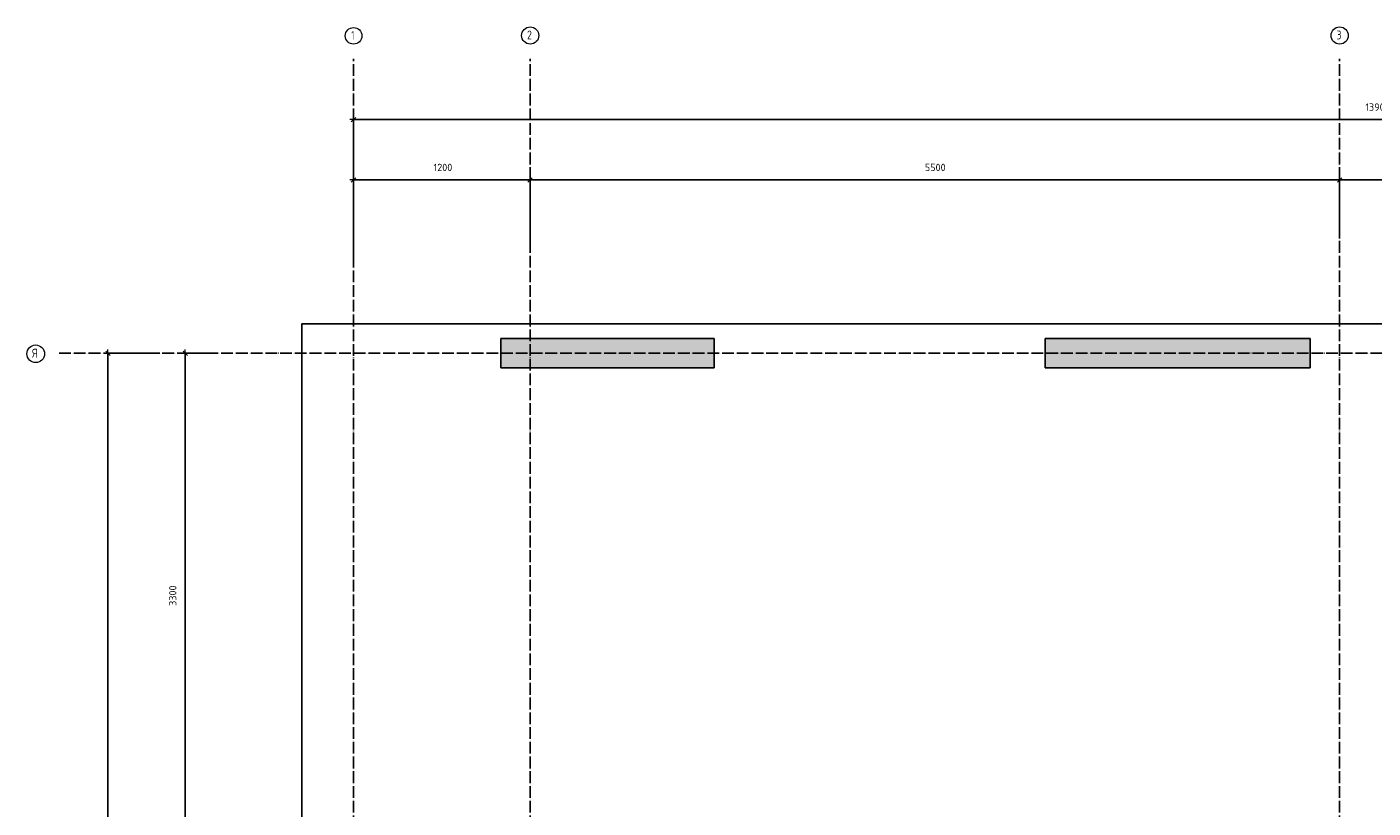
# Model space of a CAD drawing. Header units: millimetres. Extents: x -17997 to 37135, y 45383 to 72408.
# Tile 19 of 67: x -2219 to 6927, y 64689 to 69997. Entities that reach past the tile are written whole.
import ezdxf

# ---------------------------------------------------------------- set-up
doc = ezdxf.new("R2010")
doc.units = ezdxf.units.MM
doc.header["$PDMODE"] = 65
for name, pattern in [('______11', [100, 80, -10, 0, -10]), ('______3', [100, 80, -20]), ('______5', [220, 160, -20, 20, -20])]:
    doc.linetypes.add(name, pattern=pattern)
doc.layers.add('Standard', color=7, linetype='Continuous', lineweight=25)
doc.layers.add('Балка_ общее', color=7, linetype='______3', lineweight=13)
doc.layers.add('Осевая линия_ общее', color=7, linetype='______5', lineweight=13, true_color=0xa0a0a0)
doc.styles.add('ISOCPEUR', font='ISOCPEUR')
doc.dimstyles.new('DIMSTYLE_16', dxfattribs={"dimtxt": 50, "dimasz": 50, "dimexe": 0, "dimexo": 0, "dimgap": 25, "dimtad": 2, "dimdec": 0, "dimrnd": 5, "dimzin": 12, "dimdsep": 46, "dimtxsty": 'ISOCPEUR', "dimblk1": 'ALL_ML_STRICH', "dimblk2": 'ALL_ML_STRICH', "dimsah": 1, "dimcen": 0, "dimclrd": 7, "dimclre": 256, "dimclrt": 7, "dimadec": 0, "dimazin": 0, "dimtfac": 1, "dimtdec": 0, "dimtix": 1, "dimtmove": 2, "dimatfit": 3, "dimfxl": 0, "dimtzin": 0, "dimlwd": 0, "dimlwe": -3, "dimarcsym": 0})
doc.dimstyles.new('DIMSTYLE_17', dxfattribs={"dimtxt": 50, "dimasz": 50, "dimexe": 0, "dimexo": 0, "dimgap": 25, "dimtad": 2, "dimdec": 0, "dimrnd": 5, "dimzin": 12, "dimdsep": 46, "dimtxsty": 'ISOCPEUR', "dimblk1": 'ALL_ML_STRICH', "dimblk2": 'ALL_ML_STRICH', "dimsah": 1, "dimcen": 0, "dimclrd": 7, "dimclre": 256, "dimclrt": 7, "dimadec": 0, "dimazin": 0, "dimtfac": 1, "dimtdec": 0, "dimtix": 1, "dimtmove": 2, "dimatfit": 3, "dimfxl": 0, "dimtzin": 0, "dimlwd": 0, "dimlwe": -3, "dimarcsym": 0})

# ---------------------------------------------------------------- blocks, each defined once
blk = doc.blocks.new('ALL_ML_STRICH')
at = {"color": 0, "linetype": 'ByBlock', "lineweight": -2}
for p, q in [((-1, 0), (0.5, 0)), ((-0.3, -0.3), (0.3, 0.3)), ((0, -0.5), (0, 0.5))]:
    blk.add_line(p, q, dxfattribs=at)
blk = doc.blocks.new('*D150')
at = {"layer": 'DEFPOINTS', "color": 7, "linetype": 'Continuous', "lineweight": 13, "transparency": 33554687}
for p in [(0, 69367.3), (13900, 69205.9), (0, 69000)]:
    blk.add_point(p, dxfattribs=at)
at = {"layer": 'Балка_ общее', "color": 251, "linetype": 'Continuous', "lineweight": -2, "true_color": 0x656565, "transparency": 33554687}
for p, q in [((0, 69010), (0, 69367.3)), ((13900, 69195.9), (13900, 69367.3))]:
    blk.add_line(p, q, dxfattribs=at)
at = {"layer": 'Балка_ общее', "color": 7, "linetype": 'Continuous', "lineweight": -2, "transparency": 33554687}
blk.add_line((0, 69367.3), (13900, 69367.3), dxfattribs=at)
at = {"layer": 'Балка_ общее', "color": 7, "linetype": 'Continuous', "lineweight": 13, "transparency": 33554687, "xscale": 50, "yscale": 50, "zscale": 50, "rotation": 180}
blk.add_blockref('ALL_ML_STRICH', (0, 69367.3), dxfattribs=at)
at = {"layer": 'Балка_ общее', "color": 7, "linetype": 'Continuous', "lineweight": 13, "transparency": 33554687, "xscale": 50, "yscale": 50, "zscale": 50}
blk.add_blockref('ALL_ML_STRICH', (13900, 69367.3), dxfattribs=at)
at = {"layer": 'Балка_ общее', "color": 7, "linetype": 'Continuous', "lineweight": 13, "transparency": 33554687, "insert": (6957.5, 69452.3), "char_height": 50, "width": 250, "attachment_point": 5, "style": 'ISOCPEUR'}
blk.add_mtext('\\A1;{13900}', dxfattribs=at)
blk = doc.blocks.new('*D151')
at = {"layer": 'DEFPOINTS', "color": 7, "linetype": 'Continuous', "lineweight": 13, "transparency": 33554687}
for p in [(0, 68957.3), (1200, 68527.8), (0, 68360)]:
    blk.add_point(p, dxfattribs=at)
at = {"layer": 'Балка_ общее', "color": 251, "linetype": 'Continuous', "lineweight": -2, "true_color": 0x656565, "transparency": 33554687}
for p, q in [((0, 68370), (0, 68957.3)), ((1200, 68537.8), (1200, 68957.3))]:
    blk.add_line(p, q, dxfattribs=at)
at = {"layer": 'Балка_ общее', "color": 7, "linetype": 'Continuous', "lineweight": -2, "transparency": 33554687}
blk.add_line((0, 68957.3), (1200, 68957.3), dxfattribs=at)
at = {"layer": 'Балка_ общее', "color": 7, "linetype": 'Continuous', "lineweight": 13, "transparency": 33554687, "xscale": 50, "yscale": 50, "zscale": 50, "rotation": 180}
blk.add_blockref('ALL_ML_STRICH', (0, 68957.3), dxfattribs=at)
at = {"layer": 'Балка_ общее', "color": 7, "linetype": 'Continuous', "lineweight": 13, "transparency": 33554687, "xscale": 50, "yscale": 50, "zscale": 50}
blk.add_blockref('ALL_ML_STRICH', (1200, 68957.3), dxfattribs=at)
at = {"layer": 'Балка_ общее', "color": 7, "linetype": 'Continuous', "lineweight": 13, "transparency": 33554687, "insert": (607.5, 69042.3), "char_height": 50, "width": 200, "attachment_point": 5, "style": 'ISOCPEUR'}
blk.add_mtext('\\A1;{1200}', dxfattribs=at)
blk = doc.blocks.new('*D152')
at = {"layer": 'DEFPOINTS', "color": 7, "linetype": 'Continuous', "lineweight": 13, "transparency": 33554687}
for p in [(1200, 68957.3), (1200, 68527.8), (6700, 68569.4)]:
    blk.add_point(p, dxfattribs=at)
at = {"layer": 'Балка_ общее', "color": 251, "linetype": 'Continuous', "lineweight": -2, "true_color": 0x656565, "transparency": 33554687}
for p, q in [((1200, 68537.8), (1200, 68957.3)), ((6700, 68559.4), (6700, 68957.3))]:
    blk.add_line(p, q, dxfattribs=at)
at = {"layer": 'Балка_ общее', "color": 7, "linetype": 'Continuous', "lineweight": -2, "transparency": 33554687}
blk.add_line((1200, 68957.3), (6700, 68957.3), dxfattribs=at)
at = {"layer": 'Балка_ общее', "color": 7, "linetype": 'Continuous', "lineweight": 13, "transparency": 33554687, "xscale": 50, "yscale": 50, "zscale": 50, "rotation": 180}
blk.add_blockref('ALL_ML_STRICH', (1200, 68957.3), dxfattribs=at)
at = {"layer": 'Балка_ общее', "color": 7, "linetype": 'Continuous', "lineweight": 13, "transparency": 33554687, "xscale": 50, "yscale": 50, "zscale": 50}
blk.add_blockref('ALL_ML_STRICH', (6700, 68957.3), dxfattribs=at)
at = {"layer": 'Балка_ общее', "color": 7, "linetype": 'Continuous', "lineweight": 13, "transparency": 33554687, "insert": (3952.5, 69042.3), "char_height": 50, "width": 200, "attachment_point": 5, "style": 'ISOCPEUR'}
blk.add_mtext('\\A1;{5500}', dxfattribs=at)
blk = doc.blocks.new('*D153')
at = {"layer": 'DEFPOINTS', "color": 7, "linetype": 'Continuous', "lineweight": 13, "transparency": 33554687}
for p in [(6700, 68957.3), (6700, 68569.4), (8400, 68527.8)]:
    blk.add_point(p, dxfattribs=at)
at = {"layer": 'Балка_ общее', "color": 251, "linetype": 'Continuous', "lineweight": -2, "true_color": 0x656565, "transparency": 33554687}
for p, q in [((6700, 68559.4), (6700, 68957.3)), ((8400, 68537.8), (8400, 68957.3))]:
    blk.add_line(p, q, dxfattribs=at)
at = {"layer": 'Балка_ общее', "color": 7, "linetype": 'Continuous', "lineweight": -2, "transparency": 33554687}
blk.add_line((6700, 68957.3), (8400, 68957.3), dxfattribs=at)
at = {"layer": 'Балка_ общее', "color": 7, "linetype": 'Continuous', "lineweight": 13, "transparency": 33554687, "xscale": 50, "yscale": 50, "zscale": 50, "rotation": 180}
blk.add_blockref('ALL_ML_STRICH', (6700, 68957.3), dxfattribs=at)
at = {"layer": 'Балка_ общее', "color": 7, "linetype": 'Continuous', "lineweight": 13, "transparency": 33554687, "xscale": 50, "yscale": 50, "zscale": 50}
blk.add_blockref('ALL_ML_STRICH', (8400, 68957.3), dxfattribs=at)
at = {"layer": 'Балка_ общее', "color": 7, "linetype": 'Continuous', "lineweight": 13, "transparency": 33554687, "insert": (7557.5, 69042.3), "char_height": 50, "width": 200, "attachment_point": 5, "style": 'ISOCPEUR'}
blk.add_mtext('\\A1;{1700}', dxfattribs=at)
blk = doc.blocks.new('*D155')
at = {"layer": 'DEFPOINTS', "color": 7, "linetype": 'Continuous', "lineweight": 13, "transparency": 33554687}
for p in [(-1306.2, 67780), (-1920, 46740), (-1668.6, 46740)]:
    blk.add_point(p, dxfattribs=at)
at = {"layer": 'Балка_ общее', "color": 251, "linetype": 'Continuous', "lineweight": -2, "true_color": 0x656565, "transparency": 33554687}
for p, q in [((-1316.2, 67780), (-1668.6, 67780)), ((-1910, 46740), (-1668.6, 46740))]:
    blk.add_line(p, q, dxfattribs=at)
at = {"layer": 'Балка_ общее', "color": 7, "linetype": 'Continuous', "lineweight": -2, "transparency": 33554687}
blk.add_line((-1668.6, 46740), (-1668.6, 67780), dxfattribs=at)
at = {"layer": 'Балка_ общее', "color": 7, "linetype": 'Continuous', "lineweight": 13, "transparency": 33554687, "xscale": 50, "yscale": 50, "zscale": 50}
for p, rotation in [((-1668.6, 67780), 90), ((-1668.6, 46740), 270)]:
    blk.add_blockref('ALL_ML_STRICH', p, dxfattribs=dict(at, rotation=rotation))
at = {"layer": 'Балка_ общее', "color": 7, "linetype": 'Continuous', "lineweight": 13, "transparency": 33554687, "insert": (-1718.6, 57265), "char_height": 50, "width": 250, "attachment_point": 5, "rotation": 90, "style": 'ISOCPEUR'}
blk.add_mtext('\\A1;{21040}', dxfattribs=at)
blk = doc.blocks.new('*D161')
at = {"layer": 'DEFPOINTS', "color": 7, "linetype": 'Continuous', "lineweight": 13, "transparency": 33554687}
for p in [(-936.2, 67780), (-1143.1, 64480), (176.9, 64480)]:
    blk.add_point(p, dxfattribs=at)
at = {"layer": 'Балка_ общее', "color": 251, "linetype": 'Continuous', "lineweight": -2, "true_color": 0x656565, "transparency": 33554687}
for p, q in [((-946.2, 67780), (-1143.1, 67780)), ((166.9, 64480), (-1143.1, 64480))]:
    blk.add_line(p, q, dxfattribs=at)
at = {"layer": 'Балка_ общее', "color": 7, "linetype": 'Continuous', "lineweight": -2, "transparency": 33554687}
blk.add_line((-1143.1, 64480), (-1143.1, 67780), dxfattribs=at)
at = {"layer": 'Балка_ общее', "color": 7, "linetype": 'Continuous', "lineweight": 13, "transparency": 33554687, "xscale": 50, "yscale": 50, "zscale": 50}
for p, rotation in [((-1143.1, 67780), 90), ((-1143.1, 64480), 270)]:
    blk.add_blockref('ALL_ML_STRICH', p, dxfattribs=dict(at, rotation=rotation))
at = {"layer": 'Балка_ общее', "color": 7, "linetype": 'Continuous', "lineweight": 13, "transparency": 33554687, "insert": (-1228.1, 66132.5), "char_height": 50, "width": 200, "attachment_point": 5, "rotation": 90, "style": 'ISOCPEUR'}
blk.add_mtext('\\A1;{3300}', dxfattribs=at)
blk = doc.blocks.new('СЛОЖНЫЙ_ОБЪЕКТ_1')
at = {"layer": 'Осевая линия_ общее', "color": 253, "linetype": '______11', "lineweight": -3, "true_color": 0xa0a0a0, "transparency": 33554687}
for p, q in [((0, 45740), (0, 69780)), ((1200, 45740), (1200, 69780)), ((6700, 45740), (6700, 69780)), ((-2000, 67780), (14790, 67780))]:
    blk.add_line(p, q, dxfattribs=at)
at = {"layer": 'Осевая линия_ общее', "color": 7, "linetype": 'Continuous', "lineweight": 13, "transparency": 33554687}
for centre, radius in [((0.4, 69936.5), 56.4), ((1200.5, 69938.6), 58.5), ((6700.5, 69938.6), 58.5), ((-2159.2, 67776.1), 59.8)]:
    blk.add_circle(centre, radius, dxfattribs=at)
at = {"layer": 'Осевая линия_ общее', "color": 7, "linetype": 'Continuous', "lineweight": 13, "transparency": 33554687, "char_height": 60, "attachment_point": 7, "style": 'ISOCPEUR'}
for s, insert, width in [('\\W0.56;1', (-14.6, 69910.4), 46.667), ('\\W0.78;2', (1179.5, 69912.5), 65.281), ('\\W0.78;3', (6679.5, 69912.5), 65.281), ('\\W0.80;Я', (-2183.2, 67750), 71.967)]:
    blk.add_mtext(s, dxfattribs=dict(at, insert=insert, width=width))

msp = doc.modelspace()

# ---------------------------------------------------------------- hatches: boundary and pattern name
at = {"linetype": 'Continuous', "lineweight": 13, "transparency": 33554687}
for points in [[(1000, 67880), (1000, 67680), (2450, 67680), (2450, 67880)], [(4700, 67880), (4700, 67680), (6500, 67680), (6500, 67880)]]:
    msp.add_hatch(color=7, dxfattribs=at).paths.add_polyline_path(points)

# ---------------------------------------------------------------- linework, layer by layer
at = {"color": 7, "linetype": 'Continuous', "lineweight": 25, "transparency": 33554687}
for p, q in [((1000, 67680), (1000, 67880)), ((1000, 67880), (2450, 67880)), ((2450, 67880), (2450, 67680)), ((4700, 67680), (4700, 67880)), ((4700, 67880), (6500, 67880)), ((6500, 67880), (6500, 67680)), ((2450, 67680), (1000, 67680)), ((6500, 67680), (4700, 67680))]:
    msp.add_line(p, q, dxfattribs=at)
at = {"layer": 'Standard', "color": 7, "linetype": 'Continuous', "lineweight": 25, "transparency": 33554687}
msp.add_lwpolyline([(-350, 46540), (16020, 46540), (16020, 67980), (-350, 67980), (-350, 46540)], dxfattribs=at)

# ---------------------------------------------------------------- block references
at = {"layer": 'Осевая линия_ общее', "color": 253, "linetype": '______11', "lineweight": -3, "true_color": 0xa0a0a0, "transparency": 33554687}
msp.add_blockref('СЛОЖНЫЙ_ОБЪЕКТ_1', (0, 0), dxfattribs=at)

# ---------------------------------------------------------------- dimensions: what is measured, and where the dimension line sits
at = {"layer": 'Балка_ общее', "color": 7, "linetype": 'Continuous', "lineweight": 13, "transparency": 33554687}
for base, p1, p2, dimstyle, picture, middle in [((13900, 69367.3), (0, 69010), (13900, 69195.9), 'DIMSTYLE_16', '*D150', (6957.5, 69452.3)), ((1200, 68957.3), (0, 68370), (1200, 68537.8), 'DIMSTYLE_17', '*D151', (607.5, 69042.3)), ((6700, 68957.3), (1200, 68537.8), (6700, 68559.4), 'DIMSTYLE_17', '*D152', (3952.5, 69042.3)), ((8400, 68957.3), (6700, 68559.4), (8400, 68537.8), 'DIMSTYLE_17', '*D153', (7557.5, 69042.3))]:
    dim = msp.add_linear_dim(base=base, p1=p1, p2=p2, dimstyle=dimstyle, override={"dimpost": '<>', "dimclrd": 7, "dimclre": 251, "dimclrt": 7, "dimlwd": 0, "dimlwe": 65533}, dxfattribs=at)
    dim.commit()
    dim.dimension.update_dxf_attribs({"geometry": picture, "text_midpoint": middle, "dimtype": 160})
for base, p1, p2, picture, middle in [((-1668.6, 67780), (-1910, 46740), (-1316.2, 67780), '*D155', (-1718.6, 57265)), ((-1143.1, 67780), (166.9, 64480), (-946.2, 67780), '*D161', (-1228.1, 66132.5))]:
    dim = msp.add_linear_dim(base=base, p1=p1, p2=p2, angle=90, dimstyle='DIMSTYLE_17', override={"dimpost": '<>', "dimclrd": 7, "dimclre": 251, "dimclrt": 7, "dimlwd": 0, "dimlwe": 65533}, dxfattribs=at)
    dim.commit()
    dim.dimension.update_dxf_attribs({"geometry": picture, "text_midpoint": middle, "dimtype": 160})

doc.saveas('drawing.dxf')
